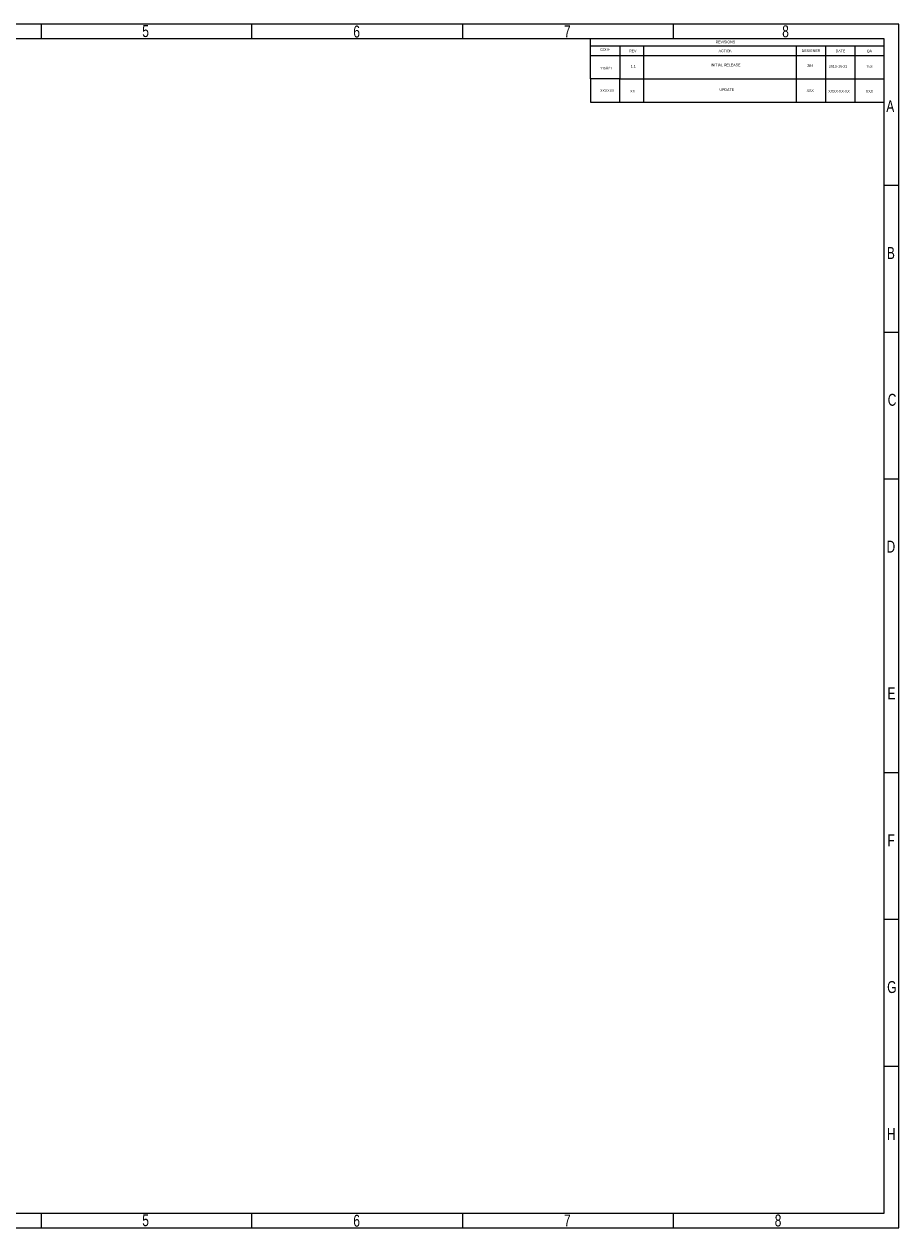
# Model space of a CAD drawing. Extents: x -86 to 498, y -49 to 361.
# Tile 31 of 31: x 200 to 498, y -49 to 361. Entities that reach past the tile are written whole.
import ezdxf

# ---------------------------------------------------------------- set-up
doc = ezdxf.new("R2010")
doc.units = 0
doc.layers.add('BOARD_GEOMETRY_SILKSCREEN_TOP', color=1, linetype='CONTINUOUS')

msp = doc.modelspace()

# ---------------------------------------------------------------- linework, layer by layer
at = {"layer": 'BOARD_GEOMETRY_SILKSCREEN_TOP'}
msp.add_lwpolyline([(-85.762338, -49.233074), (498.23751, -49.233074), (498.23751, 360.767122), (-85.762338, 360.767122)], close=True, dxfattribs=at)
for points in [[(206.237586, 360.766868), (206.237586, 355.766878)], [(277.987506, 355.766878), (277.987506, 360.766868)], [(349.73768, 355.766878), (349.73768, 360.766868)], [(421.4876, 355.766878), (421.4876, 360.766868)], [(493.23752, 355.766878), (-80.762348, 355.766878)], [(403.237446, 342.116918), (393.23772, 342.116918), (393.23772, 355.766878)], [(393.23772, 353.306888), (493.23752, 353.306888)], [(403.237446, 353.306888), (403.237446, 342.116918), (411.237176, 342.116918)], [(411.237176, 353.306888), (411.237176, 342.116918), (463.23758, 342.116918)], [(463.23758, 353.306888), (463.23758, 342.116918), (473.23756, 342.116918)], [(473.23756, 353.306888), (473.23756, 342.116918), (483.237286, 342.116918)], [(483.237286, 353.306888), (483.237286, 342.116918), (493.23752, 342.116918), (493.23752, 355.766878)], [(393.23772, 350.084898), (493.23752, 350.084898)], [(393.23772, 342.116918), (393.23772, 334.148938)], [(403.237446, 334.148938), (403.237446, 342.116918)], [(411.237176, 342.116918), (411.237176, 334.148938)], [(463.23758, 342.116918), (463.23758, 334.148938)], [(473.23756, 342.116918), (473.23756, 334.148938)], [(483.237286, 342.116918), (483.237286, 334.148938)], [(493.23752, -44.233084), (493.23752, 342.116918)], [(393.23772, 334.148938), (483.237286, 334.148938)], [(483.237286, 334.148938), (493.23752, 334.148938)], [(498.23751, 305.766978), (493.23752, 305.766978)], [(498.23751, 255.766824), (493.23752, 255.766824)], [(498.23751, 205.766924), (493.23752, 205.766924)], [(498.23751, 105.767124), (493.23752, 105.767124)], [(498.23751, 55.767224), (493.23752, 55.767224)], [(498.23751, 5.766816), (493.23752, 5.766816)], [(-80.762348, -44.233084), (493.23752, -44.233084)], [(206.237586, -44.233084), (206.237586, -49.233074)], [(277.987506, -49.233074), (277.987506, -44.233084)], [(349.73768, -49.233074), (349.73768, -44.233084)], [(421.4876, -49.233074), (421.4876, -44.233084)]]:
    msp.add_lwpolyline(points, dxfattribs=at)

# ---------------------------------------------------------------- texts
for s, height, width, p in [('5', 4.064, 0.75, (240.629694, 356.349808)), ('6', 4.064, 0.75, (312.482992, 356.177088)), ('6', 4.064, 0.75, (312.482992, 356.177088)), ('7', 4.064, 0.75, (384.212592, 356.267004)), ('7', 4.064, 0.75, (384.212592, 356.26675)), ('8', 4.064, 0.75, (458.502512, 356.267004)), ('REVISIONS', 0.889, 0.942857, (435.829456, 354.228908)), ('CODE', 0.889, 0.942857, (396.494, 351.663)), ('REV', 0.889, 0.942857, (406.365456, 351.180908)), ('ACTION', 0.889, 0.942857, (436.845456, 351.180908)), ('DESIGNER', 0.889, 0.942857, (465.116418, 351.238058)), ('DATE', 0.889, 0.942857, (476.723456, 351.180908)), ('QA', 0.889, 0.942857, (487.276394, 351.143062)), ('115821', 0.889, 0.942857, (396.494, 345.313)), ('1.1', 0.889, 0.942857, (406.930352, 345.921076)), ('INITIAL RELEASE', 0.889, 0.942857, (434.186584, 346.398088)), ('384', 0.889, 0.942857, (466.996526, 346.120466)), ('2013-10-31', 0.889, 0.942857, (474.36659, 345.885516)), ('153', 0.889, 0.942857, (487.181398, 345.880436)), ('XXXXXX', 0.889, 0.942857, (396.494, 337.693)), ('XX', 0.889, 0.942857, (406.74036, 337.471004)), ('UPDATE', 0.889, 0.942857, (437.161432, 337.992974)), ('XXX', 0.889, 0.942857, (466.806534, 337.670394)), ('XXXX-XX-XX', 0.889, 0.942857, (474.176598, 337.435444)), ('XXX', 0.889, 0.942857, (486.991406, 337.430618)), ('A', 4.064, 0.75, (493.937544, 330.766928)), ('B', 4.064, 0.75, (494.137696, 280.766774)), ('C', 4.064, 0.75, (494.430812, 230.766874)), ('D', 4.064, 0.75, (494.02365, 180.766974)), ('E', 4.064, 0.75, (494.337594, 130.76682)), ('F', 4.064, 0.75, (494.337594, 80.76692)), ('G', 4.064, 0.75, (494.241074, 30.76702)), ('H', 4.064, 0.75, (494.137696, -19.23288)), ('5', 4.064, 0.75, (240.629694, -48.650144)), ('6', 4.064, 0.75, (312.482992, -48.822864)), ('7', 4.064, 0.75, (384.212592, -48.733202)), ('8', 4.064, 0.75, (455.962512, -48.733202))]:
    msp.add_text(s, height=height, dxfattribs=dict(at, width=width)).set_placement(p)

doc.saveas('drawing.dxf')
